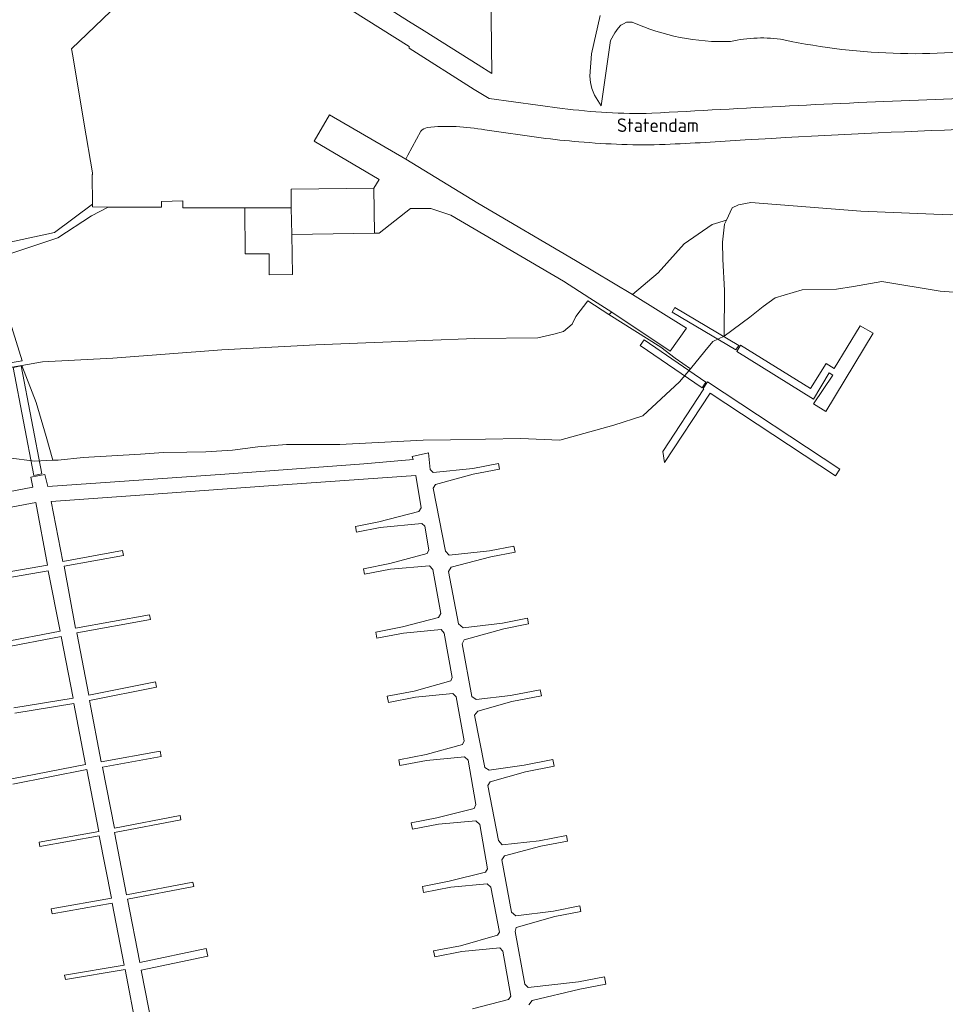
# Model space of a CAD drawing. Extents: x 184422 to 188298, y 343471 to 350189.
# Tile 32 of 256: x 185232 to 185355, y 346709 to 346840. Entities that reach past the tile are written whole.
import ezdxf
from ezdxf.enums import TextEntityAlignment as Align

# ---------------------------------------------------------------- set-up
doc = ezdxf.new("R2010")
doc.units = 0
for name, color, linetype, lineweight in [('B-WA-GR-GRAS-GV', 252, 'Continuous', 13), ('B-WA-GR-GROENVOORZIENING-GV', 252, 'Continuous', 18), ('B-WA-GR-STRUIK-GV', 252, 'Continuous', 13), ('B-WA-GW-TALUD_KRUIN-G', 252, 'Continuous', 18), ('B-WA-KW-KUNSTWERK-GV', 252, 'Continuous', 18), ('B-WA-KW-KUNSTWERK_STEIGER-GV', 252, 'Continuous', 18), ('B-WA-OG-TERREIN_CULTUURSCHEIDING-GV', 252, 'Continuous', 18), ('B-WA-OG-TOPOGRAFIE-T18', 252, 'Continuous', 18), ('B-WA-OG-WATER-GV', 252, 'Continuous', 18), ('B-WA-OG-WATER_SLOOT-GV', 252, 'Continuous', 18), ('B-WA-VH-VERHARDING_BETON-GV', 252, 'Continuous', 18), ('B-WA-VH-VERHARDING_GESLOTEN-GV', 252, 'Continuous', 18), ('B-WA-VH-VERHARDING_OPEN-GV', 252, 'Continuous', 18)]:
    doc.layers.add(name, color=color, linetype=linetype, lineweight=lineweight)
doc.styles.add('NLCS-ISO-M1000-T18', font='NLCS-ISO.ttf', dxfattribs={"height": 1.8})

msp = doc.modelspace()

# ---------------------------------------------------------------- linework, layer by layer
at = {"layer": 'B-WA-GR-GRAS-GV', "flags": 128}
for points in [[(185294.895, 346851.323), (185295.111, 346832.759), (185293.292, 346833.907), (185286.124, 346838.431), (185284.029, 346839.717), (185281.398, 346841.407)], [(185294.895, 346851.323), (185295.111, 346832.759), (185293.292, 346833.907), (185286.124, 346838.431), (185284.029, 346839.717), (185281.398, 346841.407)], [(185294.895, 346851.323), (185295.111, 346832.759), (185293.292, 346833.907), (185286.124, 346838.431), (185284.029, 346839.717), (185281.398, 346841.407)], [(185268.559, 346846.161), (185284.105, 346836.328), (185284.108, 346836.141), (185292.735, 346830.629), (185294.734, 346829.422), (185304.438, 346828.126)], [(185268.559, 346846.161), (185284.105, 346836.328), (185284.108, 346836.141), (185292.735, 346830.629), (185294.734, 346829.422), (185304.438, 346828.126)], [(185268.559, 346846.161), (185284.105, 346836.328), (185284.108, 346836.141), (185292.735, 346830.629), (185294.734, 346829.422), (185304.438, 346828.126)], [(185313.727, 346839.585), (185313.556, 346839.593), (185312.984, 346839.562), (185312.565, 346839.369), (185312.224, 346839.174), (185311.858, 346838.763), (185311.439, 346838.164), (185310.875, 346837.14), (185309.617, 346828.476), (185308.746, 346829.874), (185308.398, 346830.778), (185308.198, 346831.574), (185308.104, 346832.391), (185308.351, 346835.383), (185309.492, 346840.446)], [(185313.727, 346839.585), (185313.556, 346839.593), (185312.984, 346839.562), (185312.565, 346839.369), (185312.224, 346839.174), (185311.858, 346838.763), (185311.439, 346838.164), (185310.875, 346837.14), (185309.617, 346828.476), (185308.746, 346829.874), (185308.398, 346830.778), (185308.198, 346831.574), (185308.104, 346832.391), (185308.351, 346835.383), (185309.492, 346840.446)], [(185313.727, 346839.585), (185313.556, 346839.593), (185312.984, 346839.562), (185312.565, 346839.369), (185312.224, 346839.174), (185311.858, 346838.763), (185311.439, 346838.164), (185310.875, 346837.14), (185309.617, 346828.476), (185308.746, 346829.874), (185308.398, 346830.778), (185308.198, 346831.574), (185308.104, 346832.391), (185308.351, 346835.383), (185309.492, 346840.446)], [(185285.676, 346825.098), (185283.927, 346821.904), (185283.679, 346821.394), (185293.235, 346815.534), (185306.195, 346807.916), (185313.792, 346803.42), (185317.17, 346806.289), (185320.655, 346810.139), (185324.371, 346812.69), (185326.248, 346813.273), (185327.012, 346814.904), (185327.859, 346815.309), (185329.501, 346815.616), (185344.097, 346814.464), (185355.948, 346813.996)], [(185285.676, 346825.098), (185283.927, 346821.904), (185283.679, 346821.394), (185293.235, 346815.534), (185306.195, 346807.916), (185313.792, 346803.42), (185317.17, 346806.289), (185320.655, 346810.139), (185324.371, 346812.69), (185326.248, 346813.273), (185327.012, 346814.904), (185327.859, 346815.309), (185329.501, 346815.616), (185344.097, 346814.464), (185355.948, 346813.996)], [(185285.676, 346825.098), (185283.927, 346821.904), (185283.679, 346821.394), (185293.235, 346815.534), (185306.195, 346807.916), (185313.792, 346803.42), (185317.17, 346806.289), (185320.655, 346810.139), (185324.371, 346812.69), (185326.248, 346813.273), (185327.012, 346814.904), (185327.859, 346815.309), (185329.501, 346815.616), (185344.097, 346814.464), (185355.948, 346813.996)], [(185301.632, 346824.224), (185294.184, 346825.269)], [(185301.632, 346824.224), (185294.184, 346825.269)], [(185301.632, 346824.224), (185294.184, 346825.269)]]:
    msp.add_lwpolyline(points, dxfattribs=at)
at = {"layer": 'B-WA-GR-GRAS-GV'}
for points in [[(185326.78, 346837.005, -0.114128), (185313.727, 346839.585)], [(185326.78, 346837.005, -0.114128), (185313.727, 346839.585)], [(185326.78, 346837.005, -0.114128), (185313.727, 346839.585)], [(185333.875, 346837.232, 0.0996403), (185326.78, 346837.005)], [(185333.875, 346837.232, 0.0996403), (185326.78, 346837.005)], [(185333.875, 346837.232, 0.0996403), (185326.78, 346837.005)], [(185364.945, 346836.511, -0.0936262), (185333.875, 346837.232)], [(185364.945, 346836.511, -0.0936262), (185333.875, 346837.232)], [(185364.945, 346836.511, -0.0936262), (185333.875, 346837.232)], [(185352.876, 346829.284, -0.0065585), (185388.241, 346830.112)], [(185352.876, 346829.284, -0.0065585), (185388.241, 346830.112)], [(185352.876, 346829.284, -0.0065585), (185388.241, 346830.112)], [(185316.359, 346827.47, -0.0042245), (185352.876, 346829.284)], [(185316.359, 346827.47, -0.0042245), (185352.876, 346829.284)], [(185316.359, 346827.47, -0.0042245), (185352.876, 346829.284)], [(185304.438, 346828.126, 0.0373967), (185316.359, 346827.47)], [(185304.438, 346828.126, 0.0373967), (185316.359, 346827.47)], [(185304.438, 346828.126, 0.0373967), (185316.359, 346827.47)], [(185294.184, 346825.269, 0.0706375), (185286.509, 346825.605)], [(185294.184, 346825.269, 0.0706375), (185286.509, 346825.605)], [(185294.184, 346825.269, 0.0706375), (185286.509, 346825.605)], [(185385.179, 346826.021, 0.011684), (185328.759, 346823.938)], [(185385.179, 346826.021, 0.011684), (185328.759, 346823.938)], [(185385.179, 346826.021, 0.011684), (185328.759, 346823.938)], [(185286.509, 346825.605, 0.1206971), (185285.676, 346825.098)], [(185286.509, 346825.605, 0.1206971), (185285.676, 346825.098)], [(185286.509, 346825.605, 0.1206971), (185285.676, 346825.098)], [(185306.662, 346823.694, -0.0171997), (185301.632, 346824.224)], [(185306.662, 346823.694, -0.0171997), (185301.632, 346824.224)], [(185306.662, 346823.694, -0.0171997), (185301.632, 346824.224)], [(185318.098, 346823.336, -0.0307936), (185306.662, 346823.694)], [(185318.098, 346823.336, -0.0307936), (185306.662, 346823.694)], [(185318.098, 346823.336, -0.0307936), (185306.662, 346823.694)], [(185328.759, 346823.938, -0.0063951), (185318.098, 346823.336)], [(185328.759, 346823.938, -0.0063951), (185318.098, 346823.336)], [(185328.759, 346823.938, -0.0063951), (185318.098, 346823.336)]]:
    msp.add_lwpolyline(points, format="xyb", dxfattribs=at)
at = {"layer": 'B-WA-GR-GRAS-GV', "flags": 128}
msp.add_lwpolyline([(185321.464, 346793.533), (185319.435, 346794.945), (185317.544, 346796.399), (185310.658, 346800.759), (185307.833, 346802.547), (185306.265, 346800.476), (185305.771, 346799.441), (185304.6, 346798.476), (185303.354, 346798.121), (185301.199, 346797.661), (185292.847, 346797.548), (185286.175, 346797.268), (185271.743, 346796.717), (185259.26, 346796.069), (185244.786, 346794.927), (185235.423, 346794.443), (185232.688, 346793.976), (185234.574, 346789.047), (185235.92, 346784.525), (185236.825, 346781.376), (185237.537, 346781.412), (185240.858, 346781.741), (185248.44, 346782.185), (185251.507, 346782.39), (185254.587, 346782.451), (185257.138, 346782.496), (185260.658, 346782.726), (185264.033, 346783.166), (185267.829, 346783.454), (185274.906, 346783.485), (185285.998, 346784.028), (185289.631, 346784.094), (185298.926, 346784.277), (185304.118, 346784.048), (185311.321, 346786.024), (185315.153, 346787.284), (185320.014, 346791.778)], close=True, dxfattribs=at)
msp.add_lwpolyline([(185321.464, 346793.533), (185319.435, 346794.945), (185317.544, 346796.399), (185310.658, 346800.759), (185307.833, 346802.547), (185306.265, 346800.476), (185305.771, 346799.441), (185304.6, 346798.476), (185303.354, 346798.121), (185301.199, 346797.661), (185292.847, 346797.548), (185286.175, 346797.268), (185271.743, 346796.717), (185259.26, 346796.069), (185244.786, 346794.927), (185235.423, 346794.443), (185232.688, 346793.976), (185234.574, 346789.047), (185235.92, 346784.525), (185236.825, 346781.376), (185237.537, 346781.412), (185240.858, 346781.741), (185248.44, 346782.185), (185251.507, 346782.39), (185254.587, 346782.451), (185257.138, 346782.496), (185260.658, 346782.726), (185264.033, 346783.166), (185267.829, 346783.454), (185274.906, 346783.485), (185285.998, 346784.028), (185289.631, 346784.094), (185298.926, 346784.277), (185304.118, 346784.048), (185311.321, 346786.024), (185315.153, 346787.284), (185320.014, 346791.778)], close=True, dxfattribs=at)
msp.add_lwpolyline([(185321.464, 346793.533), (185319.435, 346794.945), (185317.544, 346796.399), (185310.658, 346800.759), (185307.833, 346802.547), (185306.265, 346800.476), (185305.771, 346799.441), (185304.6, 346798.476), (185303.354, 346798.121), (185301.199, 346797.661), (185292.847, 346797.548), (185286.175, 346797.268), (185271.743, 346796.717), (185259.26, 346796.069), (185244.786, 346794.927), (185235.423, 346794.443), (185232.688, 346793.976), (185234.574, 346789.047), (185235.92, 346784.525), (185236.825, 346781.376), (185237.537, 346781.412), (185240.858, 346781.741), (185248.44, 346782.185), (185251.507, 346782.39), (185254.587, 346782.451), (185257.138, 346782.496), (185260.658, 346782.726), (185264.033, 346783.166), (185267.829, 346783.454), (185274.906, 346783.485), (185285.998, 346784.028), (185289.631, 346784.094), (185298.926, 346784.277), (185304.118, 346784.048), (185311.321, 346786.024), (185315.153, 346787.284), (185320.014, 346791.778)], close=True, dxfattribs=at)
at = {"layer": 'B-WA-GR-GROENVOORZIENING-GV', "flags": 128}
msp.add_lwpolyline([(185242.071, 346819.568), (185240.985, 346826.027), (185239.46, 346835.095), (185239.305, 346836.017), (185243.44, 346840.037), (185251.649, 346847.892), (185255.015, 346851.112), (185256.723, 346850.384), (185258.995, 346854.028), (185257.59, 346854.599), (185257.035, 346854.688), (185250.738, 346853.19), (185228.248, 346848.216), (185218.184, 346846.436), (185221.325, 346834.896), (185228.384, 346809.775), (185237.048, 346811.646), (185242.054, 346815.396), (185242.025, 346819.305), (185242.07, 346819.321)], close=True, dxfattribs=at)
msp.add_lwpolyline([(185242.071, 346819.568), (185240.985, 346826.027), (185239.46, 346835.095), (185239.305, 346836.017), (185243.44, 346840.037), (185251.649, 346847.892), (185255.015, 346851.112), (185256.723, 346850.384), (185258.995, 346854.028), (185257.59, 346854.599), (185257.035, 346854.688), (185250.738, 346853.19), (185228.248, 346848.216), (185218.184, 346846.436), (185221.325, 346834.896), (185228.384, 346809.775), (185237.048, 346811.646), (185242.054, 346815.396), (185242.025, 346819.305), (185242.07, 346819.321)], close=True, dxfattribs=at)
msp.add_lwpolyline([(185242.071, 346819.568), (185240.985, 346826.027), (185239.46, 346835.095), (185239.305, 346836.017), (185243.44, 346840.037), (185251.649, 346847.892), (185255.015, 346851.112), (185256.723, 346850.384), (185258.995, 346854.028), (185257.59, 346854.599), (185257.035, 346854.688), (185250.738, 346853.19), (185228.248, 346848.216), (185218.184, 346846.436), (185221.325, 346834.896), (185228.384, 346809.775), (185237.048, 346811.646), (185242.054, 346815.396), (185242.025, 346819.305), (185242.07, 346819.321)], close=True, dxfattribs=at)
for points in [[(185230.616, 346793.603), (185232.688, 346793.976), (185235.423, 346794.443), (185244.786, 346794.927), (185259.26, 346796.069), (185271.743, 346796.717), (185286.175, 346797.268), (185292.847, 346797.548), (185301.199, 346797.661), (185303.354, 346798.121), (185304.6, 346798.476), (185305.771, 346799.441), (185306.265, 346800.476), (185307.833, 346802.547), (185310.658, 346800.759), (185311.015, 346801.062), (185308.113, 346802.935), (185304.615, 346805.192), (185289.675, 346813.957), (185287.009, 346814.847), (185284.314, 346814.82), (185280.129, 346811.552), (185279.534, 346811.544), (185268.563, 346811.387), (185268.64, 346806.037), (185265.541, 346806.034), (185265.538, 346808.794), (185262.332, 346808.791), (185262.325, 346814.901), (185254.082, 346814.892), (185254.082, 346815.825), (185251.242, 346815.775), (185251.238, 346814.986), (185244.154, 346815.021), (185241.926, 346813.872), (185237.475, 346810.929), (185229.081, 346808.122)], [(185230.616, 346793.603), (185232.688, 346793.976), (185235.423, 346794.443), (185244.786, 346794.927), (185259.26, 346796.069), (185271.743, 346796.717), (185286.175, 346797.268), (185292.847, 346797.548), (185301.199, 346797.661), (185303.354, 346798.121), (185304.6, 346798.476), (185305.771, 346799.441), (185306.265, 346800.476), (185307.833, 346802.547), (185310.658, 346800.759), (185311.015, 346801.062), (185308.113, 346802.935), (185304.615, 346805.192), (185289.675, 346813.957), (185287.009, 346814.847), (185284.314, 346814.82), (185280.129, 346811.552), (185279.534, 346811.544), (185268.563, 346811.387), (185268.64, 346806.037), (185265.541, 346806.034), (185265.538, 346808.794), (185262.332, 346808.791), (185262.325, 346814.901), (185254.082, 346814.892), (185254.082, 346815.825), (185251.242, 346815.775), (185251.238, 346814.986), (185244.154, 346815.021), (185241.926, 346813.872), (185237.475, 346810.929), (185229.081, 346808.122)], [(185230.616, 346793.603), (185232.688, 346793.976), (185235.423, 346794.443), (185244.786, 346794.927), (185259.26, 346796.069), (185271.743, 346796.717), (185286.175, 346797.268), (185292.847, 346797.548), (185301.199, 346797.661), (185303.354, 346798.121), (185304.6, 346798.476), (185305.771, 346799.441), (185306.265, 346800.476), (185307.833, 346802.547), (185310.658, 346800.759), (185311.015, 346801.062), (185308.113, 346802.935), (185304.615, 346805.192), (185289.675, 346813.957), (185287.009, 346814.847), (185284.314, 346814.82), (185280.129, 346811.552), (185279.534, 346811.544), (185268.563, 346811.387), (185268.64, 346806.037), (185265.541, 346806.034), (185265.538, 346808.794), (185262.332, 346808.791), (185262.325, 346814.901), (185254.082, 346814.892), (185254.082, 346815.825), (185251.242, 346815.775), (185251.238, 346814.986), (185244.154, 346815.021), (185241.926, 346813.872), (185237.475, 346810.929), (185229.081, 346808.122)], [(185231.132, 346799.713), (185232.752, 346794.602), (185231.393, 346794.384)], [(185231.132, 346799.713), (185232.752, 346794.602), (185231.393, 346794.384)], [(185231.132, 346799.713), (185232.752, 346794.602), (185231.393, 346794.384)]]:
    msp.add_lwpolyline(points, dxfattribs=at)
at = {"layer": 'B-WA-GR-STRUIK-GV', "flags": 128}
msp.add_lwpolyline([(185355.948, 346813.996), (185344.097, 346814.464), (185329.501, 346815.616), (185327.859, 346815.309), (185327.012, 346814.904), (185326.248, 346813.273), (185325.999, 346812.742), (185325.726, 346810.354), (185325.793, 346808.09), (185326.016, 346803.931), (185325.966, 346797.883), (185329.355, 346800.377), (185331.131, 346801.817), (185332.733, 346802.958), (185336.323, 346804.006), (185340.853, 346804.123), (185343.114, 346804.474), (185346.884, 346805.105), (185354.647, 346803.839), (185357.597, 346803.634)], dxfattribs=at)
msp.add_lwpolyline([(185355.948, 346813.996), (185344.097, 346814.464), (185329.501, 346815.616), (185327.859, 346815.309), (185327.012, 346814.904), (185326.248, 346813.273), (185325.999, 346812.742), (185325.726, 346810.354), (185325.793, 346808.09), (185326.016, 346803.931), (185325.966, 346797.883), (185329.355, 346800.377), (185331.131, 346801.817), (185332.733, 346802.958), (185336.323, 346804.006), (185340.853, 346804.123), (185343.114, 346804.474), (185346.884, 346805.105), (185354.647, 346803.839), (185357.597, 346803.634)], dxfattribs=at)
msp.add_lwpolyline([(185355.948, 346813.996), (185344.097, 346814.464), (185329.501, 346815.616), (185327.859, 346815.309), (185327.012, 346814.904), (185326.248, 346813.273), (185325.999, 346812.742), (185325.726, 346810.354), (185325.793, 346808.09), (185326.016, 346803.931), (185325.966, 346797.883), (185329.355, 346800.377), (185331.131, 346801.817), (185332.733, 346802.958), (185336.323, 346804.006), (185340.853, 346804.123), (185343.114, 346804.474), (185346.884, 346805.105), (185354.647, 346803.839), (185357.597, 346803.634)], dxfattribs=at)
at = {"layer": 'B-WA-GW-TALUD_KRUIN-G', "flags": 128}
for points in [[(185479.076, 346811.626), (185462.771, 346811.087), (185457.776, 346810.773), (185447.921, 346809.801), (185439.712, 346810.868), (185431.129, 346810.088), (185421.918, 346810.562), (185414.497, 346811.09), (185404.946, 346811.834), (185396.691, 346812.592), (185389.794, 346813.134), (185377.791, 346813.686), (185365.907, 346814.211), (185355.948, 346813.996), (185344.097, 346814.464), (185329.501, 346815.616), (185327.859, 346815.309), (185327.012, 346814.904), (185326.248, 346813.273)], [(185479.076, 346811.626), (185462.771, 346811.087), (185457.776, 346810.773), (185447.921, 346809.801), (185439.712, 346810.868), (185431.129, 346810.088), (185421.918, 346810.562), (185414.497, 346811.09), (185404.946, 346811.834), (185396.691, 346812.592), (185389.794, 346813.134), (185377.791, 346813.686), (185365.907, 346814.211), (185355.948, 346813.996), (185344.097, 346814.464), (185329.501, 346815.616), (185327.859, 346815.309), (185327.012, 346814.904), (185326.248, 346813.273)], [(185479.076, 346811.626), (185462.771, 346811.087), (185457.776, 346810.773), (185447.921, 346809.801), (185439.712, 346810.868), (185431.129, 346810.088), (185421.918, 346810.562), (185414.497, 346811.09), (185404.946, 346811.834), (185396.691, 346812.592), (185389.794, 346813.134), (185377.791, 346813.686), (185365.907, 346814.211), (185355.948, 346813.996), (185344.097, 346814.464), (185329.501, 346815.616), (185327.859, 346815.309), (185327.012, 346814.904), (185326.248, 346813.273)], [(185310.658, 346800.759), (185307.833, 346802.547), (185306.265, 346800.476), (185305.771, 346799.441), (185304.6, 346798.476), (185303.354, 346798.121), (185301.199, 346797.661), (185292.847, 346797.548), (185286.175, 346797.268), (185271.743, 346796.717), (185259.26, 346796.069), (185244.786, 346794.927), (185235.423, 346794.443), (185232.688, 346793.976)], [(185310.658, 346800.759), (185307.833, 346802.547), (185306.265, 346800.476), (185305.771, 346799.441), (185304.6, 346798.476), (185303.354, 346798.121), (185301.199, 346797.661), (185292.847, 346797.548), (185286.175, 346797.268), (185271.743, 346796.717), (185259.26, 346796.069), (185244.786, 346794.927), (185235.423, 346794.443), (185232.688, 346793.976)], [(185310.658, 346800.759), (185307.833, 346802.547), (185306.265, 346800.476), (185305.771, 346799.441), (185304.6, 346798.476), (185303.354, 346798.121), (185301.199, 346797.661), (185292.847, 346797.548), (185286.175, 346797.268), (185271.743, 346796.717), (185259.26, 346796.069), (185244.786, 346794.927), (185235.423, 346794.443), (185232.688, 346793.976)]]:
    msp.add_lwpolyline(points, dxfattribs=at)
at = {"layer": 'B-WA-KW-KUNSTWERK-GV', "flags": 128}
for points in [[(185327.514, 346796.029), (185327.9, 346796.645), (185319.42, 346801.685), (185319.048, 346801.06)], [(185327.514, 346796.029), (185327.9, 346796.645), (185319.42, 346801.685), (185319.048, 346801.06)], [(185327.514, 346796.029), (185327.9, 346796.645), (185319.42, 346801.685), (185319.048, 346801.06)], [(185323.017, 346790.991), (185323.533, 346791.739), (185315.316, 346797.356), (185314.803, 346796.606)], [(185323.017, 346790.991), (185323.533, 346791.739), (185315.316, 346797.356), (185314.803, 346796.606)], [(185323.017, 346790.991), (185323.533, 346791.739), (185315.316, 346797.356), (185314.803, 346796.606)], [(185234.279, 346779.338), (185235.364, 346779.565), (185232.612, 346793.906), (185231.523, 346793.697)], [(185234.279, 346779.338), (185235.364, 346779.565), (185232.612, 346793.906), (185231.523, 346793.697)], [(185234.279, 346779.338), (185235.364, 346779.565), (185232.612, 346793.906), (185231.523, 346793.697)]]:
    msp.add_lwpolyline(points, close=True, dxfattribs=at)
at = {"layer": 'B-WA-KW-KUNSTWERK_STEIGER-GV', "flags": 128}
for points in [[(185340.393, 346792.701), (185337.822, 346788.86), (185339.436, 346787.855), (185345.733, 346798.279), (185344.01, 346799.227), (185340.577, 346793.587), (185339.517, 346794.248), (185337.419, 346790.89), (185328.139, 346796.685), (185327.614, 346795.844), (185337.793, 346789.487), (185339.905, 346792.979)], [(185340.393, 346792.701), (185337.822, 346788.86), (185339.436, 346787.855), (185345.733, 346798.279), (185344.01, 346799.227), (185340.577, 346793.587), (185339.517, 346794.248), (185337.419, 346790.89), (185328.139, 346796.685), (185327.614, 346795.844), (185337.793, 346789.487), (185339.905, 346792.979)], [(185340.393, 346792.701), (185337.822, 346788.86), (185339.436, 346787.855), (185345.733, 346798.279), (185344.01, 346799.227), (185340.577, 346793.587), (185339.517, 346794.248), (185337.419, 346790.89), (185328.139, 346796.685), (185327.614, 346795.844), (185337.793, 346789.487), (185339.905, 346792.979)], [(185323.721, 346791.785), (185323.166, 346790.92), (185323.255, 346790.856), (185317.811, 346782.548), (185318.043, 346781.095), (185324.111, 346790.281), (185340.748, 346779.313), (185341.321, 346780.182)], [(185323.721, 346791.785), (185323.166, 346790.92), (185323.255, 346790.856), (185317.811, 346782.548), (185318.043, 346781.095), (185324.111, 346790.281), (185340.748, 346779.313), (185341.321, 346780.182)], [(185323.721, 346791.785), (185323.166, 346790.92), (185323.255, 346790.856), (185317.811, 346782.548), (185318.043, 346781.095), (185324.111, 346790.281), (185340.748, 346779.313), (185341.321, 346780.182)]]:
    msp.add_lwpolyline(points, close=True, dxfattribs=at)
for points in [[(185300.034, 346709.016), (185300.446, 346709.601), (185306.789, 346711.09), (185310.238, 346711.764), (185310.043, 346712.764), (185306.628, 346712.096), (185299.947, 346711.346), (185299.479, 346711.768), (185298.183, 346718.781), (185298.348, 346719.299), (185303.484, 346720.763), (185306.921, 346721.435), (185306.777, 346722.173), (185303.306, 346721.495), (185298.3, 346720.869), (185297.728, 346721.339), (185296.42, 346728.301), (185296.77, 346728.826), (185301.622, 346730.09), (185305.169, 346730.783), (185305.019, 346731.548), (185301.39, 346730.839), (185296.474, 346730.305), (185295.985, 346730.841), (185294.561, 346738.154), (185294.9, 346738.672), (185299.582, 346739.99), (185303.38, 346740.731), (185303.203, 346741.635), (185299.387, 346740.889), (185294.728, 346740.207), (185294.18, 346740.56), (185292.819, 346747.503), (185293.25, 346748.056), (185297.738, 346749.329), (185301.684, 346750.1), (185301.531, 346750.886), (185297.595, 346750.117), (185293.035, 346749.59), (185292.439, 346749.997), (185291.146, 346756.999), (185291.431, 346757.54), (185296.694, 346758.986), (185299.986, 346759.629), (185299.835, 346760.403), (185296.522, 346759.756), (185291.284, 346759.117), (185290.671, 346759.66), (185289.335, 346766.599), (185289.687, 346767.197), (185294.989, 346768.533), (185298.188, 346769.158), (185298.029, 346769.974), (185294.791, 346769.341), (185289.425, 346768.785), (185288.962, 346769.281), (185287.308, 346777.689), (185287.636, 346778.178), (185292.641, 346779.522), (185296.135, 346780.204), (185295.991, 346780.943), (185292.564, 346780.273), (185287.332, 346779.75), (185286.933, 346780.17), (185286.688, 346782.349), (185284.539, 346781.889), (185284.643, 346781.467), (185278.121, 346780.891), (185259.644, 346779.549), (185236.151, 346777.887), (185235.741, 346779.482), (185233.897, 346779.131), (185234.15, 346777.801), (185222.579, 346775.602)], [(185300.034, 346709.016), (185300.446, 346709.601), (185306.789, 346711.09), (185310.238, 346711.764), (185310.043, 346712.764), (185306.628, 346712.096), (185299.947, 346711.346), (185299.479, 346711.768), (185298.183, 346718.781), (185298.348, 346719.299), (185303.484, 346720.763), (185306.921, 346721.435), (185306.777, 346722.173), (185303.306, 346721.495), (185298.3, 346720.869), (185297.728, 346721.339), (185296.42, 346728.301), (185296.77, 346728.826), (185301.622, 346730.09), (185305.169, 346730.783), (185305.019, 346731.548), (185301.39, 346730.839), (185296.474, 346730.305), (185295.985, 346730.841), (185294.561, 346738.154), (185294.9, 346738.672), (185299.582, 346739.99), (185303.38, 346740.731), (185303.203, 346741.635), (185299.387, 346740.889), (185294.728, 346740.207), (185294.18, 346740.56), (185292.819, 346747.503), (185293.25, 346748.056), (185297.738, 346749.329), (185301.684, 346750.1), (185301.531, 346750.886), (185297.595, 346750.117), (185293.035, 346749.59), (185292.439, 346749.997), (185291.146, 346756.999), (185291.431, 346757.54), (185296.694, 346758.986), (185299.986, 346759.629), (185299.835, 346760.403), (185296.522, 346759.756), (185291.284, 346759.117), (185290.671, 346759.66), (185289.335, 346766.599), (185289.687, 346767.197), (185294.989, 346768.533), (185298.188, 346769.158), (185298.029, 346769.974), (185294.791, 346769.341), (185289.425, 346768.785), (185288.962, 346769.281), (185287.308, 346777.689), (185287.636, 346778.178), (185292.641, 346779.522), (185296.135, 346780.204), (185295.991, 346780.943), (185292.564, 346780.273), (185287.332, 346779.75), (185286.933, 346780.17), (185286.688, 346782.349), (185284.539, 346781.889), (185284.643, 346781.467), (185278.121, 346780.891), (185259.644, 346779.549), (185236.151, 346777.887), (185235.741, 346779.482), (185233.897, 346779.131), (185234.15, 346777.801), (185222.579, 346775.602)], [(185300.034, 346709.016), (185300.446, 346709.601), (185306.789, 346711.09), (185310.238, 346711.764), (185310.043, 346712.764), (185306.628, 346712.096), (185299.947, 346711.346), (185299.479, 346711.768), (185298.183, 346718.781), (185298.348, 346719.299), (185303.484, 346720.763), (185306.921, 346721.435), (185306.777, 346722.173), (185303.306, 346721.495), (185298.3, 346720.869), (185297.728, 346721.339), (185296.42, 346728.301), (185296.77, 346728.826), (185301.622, 346730.09), (185305.169, 346730.783), (185305.019, 346731.548), (185301.39, 346730.839), (185296.474, 346730.305), (185295.985, 346730.841), (185294.561, 346738.154), (185294.9, 346738.672), (185299.582, 346739.99), (185303.38, 346740.731), (185303.203, 346741.635), (185299.387, 346740.889), (185294.728, 346740.207), (185294.18, 346740.56), (185292.819, 346747.503), (185293.25, 346748.056), (185297.738, 346749.329), (185301.684, 346750.1), (185301.531, 346750.886), (185297.595, 346750.117), (185293.035, 346749.59), (185292.439, 346749.997), (185291.146, 346756.999), (185291.431, 346757.54), (185296.694, 346758.986), (185299.986, 346759.629), (185299.835, 346760.403), (185296.522, 346759.756), (185291.284, 346759.117), (185290.671, 346759.66), (185289.335, 346766.599), (185289.687, 346767.197), (185294.989, 346768.533), (185298.188, 346769.158), (185298.029, 346769.974), (185294.791, 346769.341), (185289.425, 346768.785), (185288.962, 346769.281), (185287.308, 346777.689), (185287.636, 346778.178), (185292.641, 346779.522), (185296.135, 346780.204), (185295.991, 346780.943), (185292.564, 346780.273), (185287.332, 346779.75), (185286.933, 346780.17), (185286.688, 346782.349), (185284.539, 346781.889), (185284.643, 346781.467), (185278.121, 346780.891), (185259.644, 346779.549), (185236.151, 346777.887), (185235.741, 346779.482), (185233.897, 346779.131), (185234.15, 346777.801), (185222.579, 346775.602)], [(185250.028, 346705.99), (185248.539, 346713.647), (185257.387, 346715.503), (185257.174, 346716.521), (185248.341, 346714.667), (185246.707, 346723.071), (185255.53, 346724.756), (185255.419, 346725.336), (185246.612, 346723.654), (185244.99, 346731.91), (185253.81, 346733.597), (185253.697, 346734.189), (185244.978, 346732.522), (185243.387, 346740.593), (185251.194, 346742.004), (185251.06, 346742.746), (185243.239, 346741.332), (185241.698, 346749.447), (185250.583, 346751.219), (185250.443, 346751.922), (185241.582, 346750.154), (185239.984, 346758.463), (185249.763, 346760.229), (185249.65, 346760.854), (185239.832, 346759.081), (185238.311, 346767.3), (185246.176, 346768.744), (185246.06, 346769.371), (185238.154, 346767.919), (185236.594, 346775.888), (185248.991, 346776.8), (185265.449, 346777.962), (185285.013, 346779.335), (185285.732, 346775.041), (185285.407, 346774.564), (185280.107, 346773.192), (185276.986, 346772.582), (185277.135, 346771.823), (185280.29, 346772.439), (185285.801, 346772.993), (185286.194, 346772.633), (185286.747, 346769.466), (185286.505, 346768.987), (185281.536, 346767.642), (185278.048, 346766.961), (185278.192, 346766.224), (185281.655, 346766.901), (185286.832, 346767.367), (185287.252, 346766.874), (185288.322, 346761.013), (185288.018, 346760.507), (185283.259, 346759.243), (185279.686, 346758.545), (185279.844, 346757.739), (185283.373, 346758.429), (185288.377, 346758.882), (185288.777, 346758.404), (185289.841, 346752.52), (185289.64, 346752.071), (185284.788, 346750.72), (185281.219, 346750.023), (185281.378, 346749.208), (185284.955, 346749.906), (185289.903, 346750.413), (185290.355, 346749.947), (185291.416, 346744.102), (185291.215, 346743.608), (185286.373, 346742.277), (185282.758, 346741.571), (185282.907, 346740.807), (185286.434, 346741.495), (185291.455, 346741.978), (185291.944, 346741.543), (185292.97, 346735.631), (185292.748, 346735.112), (185287.812, 346733.859), (185284.397, 346733.192), (185284.558, 346732.366), (185288.004, 346733.039), (185292.989, 346733.494), (185293.498, 346732.991), (185294.542, 346727.109), (185294.264, 346726.65), (185289.431, 346725.438), (185285.887, 346724.745), (185286.039, 346723.966), (185289.645, 346724.671), (185294.49, 346725.084), (185294.987, 346724.676), (185296.136, 346718.67), (185295.845, 346718.284), (185290.955, 346716.889), (185287.375, 346716.19), (185287.525, 346715.42), (185291.132, 346716.125), (185296.162, 346716.599), (185296.555, 346716.153), (185297.634, 346710.2), (185297.334, 346709.741), (185292.55, 346708.51)], [(185250.028, 346705.99), (185248.539, 346713.647), (185257.387, 346715.503), (185257.174, 346716.521), (185248.341, 346714.667), (185246.707, 346723.071), (185255.53, 346724.756), (185255.419, 346725.336), (185246.612, 346723.654), (185244.99, 346731.91), (185253.81, 346733.597), (185253.697, 346734.189), (185244.978, 346732.522), (185243.387, 346740.593), (185251.194, 346742.004), (185251.06, 346742.746), (185243.239, 346741.332), (185241.698, 346749.447), (185250.583, 346751.219), (185250.443, 346751.922), (185241.582, 346750.154), (185239.984, 346758.463), (185249.763, 346760.229), (185249.65, 346760.854), (185239.832, 346759.081), (185238.311, 346767.3), (185246.176, 346768.744), (185246.06, 346769.371), (185238.154, 346767.919), (185236.594, 346775.888), (185248.991, 346776.8), (185265.449, 346777.962), (185285.013, 346779.335), (185285.732, 346775.041), (185285.407, 346774.564), (185280.107, 346773.192), (185276.986, 346772.582), (185277.135, 346771.823), (185280.29, 346772.439), (185285.801, 346772.993), (185286.194, 346772.633), (185286.747, 346769.466), (185286.505, 346768.987), (185281.536, 346767.642), (185278.048, 346766.961), (185278.192, 346766.224), (185281.655, 346766.901), (185286.832, 346767.367), (185287.252, 346766.874), (185288.322, 346761.013), (185288.018, 346760.507), (185283.259, 346759.243), (185279.686, 346758.545), (185279.844, 346757.739), (185283.373, 346758.429), (185288.377, 346758.882), (185288.777, 346758.404), (185289.841, 346752.52), (185289.64, 346752.071), (185284.788, 346750.72), (185281.219, 346750.023), (185281.378, 346749.208), (185284.955, 346749.906), (185289.903, 346750.413), (185290.355, 346749.947), (185291.416, 346744.102), (185291.215, 346743.608), (185286.373, 346742.277), (185282.758, 346741.571), (185282.907, 346740.807), (185286.434, 346741.495), (185291.455, 346741.978), (185291.944, 346741.543), (185292.97, 346735.631), (185292.748, 346735.112), (185287.812, 346733.859), (185284.397, 346733.192), (185284.558, 346732.366), (185288.004, 346733.039), (185292.989, 346733.494), (185293.498, 346732.991), (185294.542, 346727.109), (185294.264, 346726.65), (185289.431, 346725.438), (185285.887, 346724.745), (185286.039, 346723.966), (185289.645, 346724.671), (185294.49, 346725.084), (185294.987, 346724.676), (185296.136, 346718.67), (185295.845, 346718.284), (185290.955, 346716.889), (185287.375, 346716.19), (185287.525, 346715.42), (185291.132, 346716.125), (185296.162, 346716.599), (185296.555, 346716.153), (185297.634, 346710.2), (185297.334, 346709.741), (185292.55, 346708.51)], [(185250.028, 346705.99), (185248.539, 346713.647), (185257.387, 346715.503), (185257.174, 346716.521), (185248.341, 346714.667), (185246.707, 346723.071), (185255.53, 346724.756), (185255.419, 346725.336), (185246.612, 346723.654), (185244.99, 346731.91), (185253.81, 346733.597), (185253.697, 346734.189), (185244.978, 346732.522), (185243.387, 346740.593), (185251.194, 346742.004), (185251.06, 346742.746), (185243.239, 346741.332), (185241.698, 346749.447), (185250.583, 346751.219), (185250.443, 346751.922), (185241.582, 346750.154), (185239.984, 346758.463), (185249.763, 346760.229), (185249.65, 346760.854), (185239.832, 346759.081), (185238.311, 346767.3), (185246.176, 346768.744), (185246.06, 346769.371), (185238.154, 346767.919), (185236.594, 346775.888), (185248.991, 346776.8), (185265.449, 346777.962), (185285.013, 346779.335), (185285.732, 346775.041), (185285.407, 346774.564), (185280.107, 346773.192), (185276.986, 346772.582), (185277.135, 346771.823), (185280.29, 346772.439), (185285.801, 346772.993), (185286.194, 346772.633), (185286.747, 346769.466), (185286.505, 346768.987), (185281.536, 346767.642), (185278.048, 346766.961), (185278.192, 346766.224), (185281.655, 346766.901), (185286.832, 346767.367), (185287.252, 346766.874), (185288.322, 346761.013), (185288.018, 346760.507), (185283.259, 346759.243), (185279.686, 346758.545), (185279.844, 346757.739), (185283.373, 346758.429), (185288.377, 346758.882), (185288.777, 346758.404), (185289.841, 346752.52), (185289.64, 346752.071), (185284.788, 346750.72), (185281.219, 346750.023), (185281.378, 346749.208), (185284.955, 346749.906), (185289.903, 346750.413), (185290.355, 346749.947), (185291.416, 346744.102), (185291.215, 346743.608), (185286.373, 346742.277), (185282.758, 346741.571), (185282.907, 346740.807), (185286.434, 346741.495), (185291.455, 346741.978), (185291.944, 346741.543), (185292.97, 346735.631), (185292.748, 346735.112), (185287.812, 346733.859), (185284.397, 346733.192), (185284.558, 346732.366), (185288.004, 346733.039), (185292.989, 346733.494), (185293.498, 346732.991), (185294.542, 346727.109), (185294.264, 346726.65), (185289.431, 346725.438), (185285.887, 346724.745), (185286.039, 346723.966), (185289.645, 346724.671), (185294.49, 346725.084), (185294.987, 346724.676), (185296.136, 346718.67), (185295.845, 346718.284), (185290.955, 346716.889), (185287.375, 346716.19), (185287.525, 346715.42), (185291.132, 346716.125), (185296.162, 346716.599), (185296.555, 346716.153), (185297.634, 346710.2), (185297.334, 346709.741), (185292.55, 346708.51)], [(185222.989, 346773.596), (185234.532, 346775.759), (185236.111, 346767.443), (185228.112, 346766.075)], [(185222.989, 346773.596), (185234.532, 346775.759), (185236.111, 346767.443), (185228.112, 346766.075)], [(185222.989, 346773.596), (185234.532, 346775.759), (185236.111, 346767.443), (185228.112, 346766.075)], [(185228.242, 346765.317), (185236.21, 346766.679), (185237.77, 346758.673), (185229.962, 346757.171)], [(185228.242, 346765.317), (185236.21, 346766.679), (185237.77, 346758.673), (185229.962, 346757.171)], [(185228.242, 346765.317), (185236.21, 346766.679), (185237.77, 346758.673), (185229.962, 346757.171)], [(185230.1, 346756.458), (185237.907, 346757.96), (185239.514, 346749.785), (185231.646, 346748.496)], [(185230.1, 346756.458), (185237.907, 346757.96), (185239.514, 346749.785), (185231.646, 346748.496)], [(185230.1, 346756.458), (185237.907, 346757.96), (185239.514, 346749.785), (185231.646, 346748.496)], [(185231.76, 346747.8), (185239.582, 346749.081), (185241.165, 346740.966), (185231.377, 346739.059)], [(185231.76, 346747.8), (185239.582, 346749.081), (185241.165, 346740.966), (185231.377, 346739.059)], [(185231.76, 346747.8), (185239.582, 346749.081), (185241.165, 346740.966), (185231.377, 346739.059)], [(185231.512, 346738.365), (185241.308, 346740.273), (185242.898, 346732.055), (185234.988, 346730.631), (185235.087, 346730.079), (185242.977, 346731.5), (185244.58, 346723.216), (185236.597, 346721.791), (185236.715, 346721.129), (185244.685, 346722.552), (185246.276, 346714.29), (185238.375, 346712.981), (185238.473, 346712.391), (185246.401, 346713.704), (185247.963, 346705.578)], [(185231.512, 346738.365), (185241.308, 346740.273), (185242.898, 346732.055), (185234.988, 346730.631), (185235.087, 346730.079), (185242.977, 346731.5), (185244.58, 346723.216), (185236.597, 346721.791), (185236.715, 346721.129), (185244.685, 346722.552), (185246.276, 346714.29), (185238.375, 346712.981), (185238.473, 346712.391), (185246.401, 346713.704), (185247.963, 346705.578)], [(185231.512, 346738.365), (185241.308, 346740.273), (185242.898, 346732.055), (185234.988, 346730.631), (185235.087, 346730.079), (185242.977, 346731.5), (185244.58, 346723.216), (185236.597, 346721.791), (185236.715, 346721.129), (185244.685, 346722.552), (185246.276, 346714.29), (185238.375, 346712.981), (185238.473, 346712.391), (185246.401, 346713.704), (185247.963, 346705.578)]]:
    msp.add_lwpolyline(points, dxfattribs=at)
at = {"layer": 'B-WA-OG-TERREIN_CULTUURSCHEIDING-GV', "flags": 128}
msp.add_lwpolyline([(185309.492, 346840.446), (185308.351, 346835.383), (185308.104, 346832.391), (185308.198, 346831.574), (185308.398, 346830.778), (185308.746, 346829.874), (185309.617, 346828.476), (185310.875, 346837.14), (185311.439, 346838.164), (185311.858, 346838.763), (185312.224, 346839.174), (185312.565, 346839.369), (185312.984, 346839.562), (185313.556, 346839.593), (185313.727, 346839.585)], dxfattribs=at)
msp.add_lwpolyline([(185309.492, 346840.446), (185308.351, 346835.383), (185308.104, 346832.391), (185308.198, 346831.574), (185308.398, 346830.778), (185308.746, 346829.874), (185309.617, 346828.476), (185310.875, 346837.14), (185311.439, 346838.164), (185311.858, 346838.763), (185312.224, 346839.174), (185312.565, 346839.369), (185312.984, 346839.562), (185313.556, 346839.593), (185313.727, 346839.585)], dxfattribs=at)
msp.add_lwpolyline([(185309.492, 346840.446), (185308.351, 346835.383), (185308.104, 346832.391), (185308.198, 346831.574), (185308.398, 346830.778), (185308.746, 346829.874), (185309.617, 346828.476), (185310.875, 346837.14), (185311.439, 346838.164), (185311.858, 346838.763), (185312.224, 346839.174), (185312.565, 346839.369), (185312.984, 346839.562), (185313.556, 346839.593), (185313.727, 346839.585)], dxfattribs=at)
at = {"layer": 'B-WA-OG-TERREIN_CULTUURSCHEIDING-GV'}
for points in [[(185313.727, 346839.585, 0.114128), (185326.78, 346837.005)], [(185313.727, 346839.585, 0.114128), (185326.78, 346837.005)], [(185313.727, 346839.585, 0.114128), (185326.78, 346837.005)], [(185326.78, 346837.005, -0.0996403), (185333.875, 346837.232)], [(185326.78, 346837.005, -0.0996403), (185333.875, 346837.232)], [(185326.78, 346837.005, -0.0996403), (185333.875, 346837.232)], [(185333.875, 346837.232, 0.0936262), (185364.945, 346836.511)], [(185333.875, 346837.232, 0.0936262), (185364.945, 346836.511)], [(185333.875, 346837.232, 0.0936262), (185364.945, 346836.511)]]:
    msp.add_lwpolyline(points, format="xyb", dxfattribs=at)
at = {"layer": 'B-WA-OG-WATER-GV', "flags": 128}
msp.add_lwpolyline([(185357.597, 346803.634), (185354.647, 346803.839), (185346.884, 346805.105), (185343.114, 346804.474), (185340.853, 346804.123), (185336.323, 346804.006), (185332.733, 346802.958), (185331.131, 346801.817), (185329.355, 346800.377), (185325.966, 346797.883), (185324.46, 346797.163), (185323.378, 346795.85), (185321.464, 346793.533), (185320.014, 346791.778), (185315.153, 346787.284), (185311.321, 346786.024), (185304.118, 346784.048), (185298.926, 346784.277), (185289.631, 346784.094), (185285.998, 346784.028), (185274.906, 346783.485), (185267.829, 346783.454), (185264.033, 346783.166), (185260.658, 346782.726), (185257.138, 346782.496), (185254.587, 346782.451), (185251.507, 346782.39), (185248.44, 346782.185), (185240.858, 346781.741), (185237.537, 346781.412), (185236.825, 346781.376), (185234.436, 346781.252), (185230.91, 346781.684)], dxfattribs=at)
msp.add_lwpolyline([(185357.597, 346803.634), (185354.647, 346803.839), (185346.884, 346805.105), (185343.114, 346804.474), (185340.853, 346804.123), (185336.323, 346804.006), (185332.733, 346802.958), (185331.131, 346801.817), (185329.355, 346800.377), (185325.966, 346797.883), (185324.46, 346797.163), (185323.378, 346795.85), (185321.464, 346793.533), (185320.014, 346791.778), (185315.153, 346787.284), (185311.321, 346786.024), (185304.118, 346784.048), (185298.926, 346784.277), (185289.631, 346784.094), (185285.998, 346784.028), (185274.906, 346783.485), (185267.829, 346783.454), (185264.033, 346783.166), (185260.658, 346782.726), (185257.138, 346782.496), (185254.587, 346782.451), (185251.507, 346782.39), (185248.44, 346782.185), (185240.858, 346781.741), (185237.537, 346781.412), (185236.825, 346781.376), (185234.436, 346781.252), (185230.91, 346781.684)], dxfattribs=at)
msp.add_lwpolyline([(185357.597, 346803.634), (185354.647, 346803.839), (185346.884, 346805.105), (185343.114, 346804.474), (185340.853, 346804.123), (185336.323, 346804.006), (185332.733, 346802.958), (185331.131, 346801.817), (185329.355, 346800.377), (185325.966, 346797.883), (185324.46, 346797.163), (185323.378, 346795.85), (185321.464, 346793.533), (185320.014, 346791.778), (185315.153, 346787.284), (185311.321, 346786.024), (185304.118, 346784.048), (185298.926, 346784.277), (185289.631, 346784.094), (185285.998, 346784.028), (185274.906, 346783.485), (185267.829, 346783.454), (185264.033, 346783.166), (185260.658, 346782.726), (185257.138, 346782.496), (185254.587, 346782.451), (185251.507, 346782.39), (185248.44, 346782.185), (185240.858, 346781.741), (185237.537, 346781.412), (185236.825, 346781.376), (185234.436, 346781.252), (185230.91, 346781.684)], dxfattribs=at)
at = {"layer": 'B-WA-OG-WATER_SLOOT-GV', "flags": 128}
msp.add_lwpolyline([(185313.792, 346803.42), (185320.969, 346798.92), (185318.765, 346795.851), (185311.015, 346801.062), (185310.658, 346800.759), (185317.544, 346796.399), (185319.435, 346794.945), (185321.464, 346793.533), (185323.378, 346795.85), (185324.46, 346797.163), (185325.966, 346797.883), (185326.016, 346803.931), (185325.793, 346808.09), (185325.726, 346810.354), (185325.999, 346812.742), (185326.248, 346813.273), (185324.371, 346812.69), (185320.655, 346810.139), (185317.17, 346806.289)], close=True, dxfattribs=at)
msp.add_lwpolyline([(185313.792, 346803.42), (185320.969, 346798.92), (185318.765, 346795.851), (185311.015, 346801.062), (185310.658, 346800.759), (185317.544, 346796.399), (185319.435, 346794.945), (185321.464, 346793.533), (185323.378, 346795.85), (185324.46, 346797.163), (185325.966, 346797.883), (185326.016, 346803.931), (185325.793, 346808.09), (185325.726, 346810.354), (185325.999, 346812.742), (185326.248, 346813.273), (185324.371, 346812.69), (185320.655, 346810.139), (185317.17, 346806.289)], close=True, dxfattribs=at)
msp.add_lwpolyline([(185313.792, 346803.42), (185320.969, 346798.92), (185318.765, 346795.851), (185311.015, 346801.062), (185310.658, 346800.759), (185317.544, 346796.399), (185319.435, 346794.945), (185321.464, 346793.533), (185323.378, 346795.85), (185324.46, 346797.163), (185325.966, 346797.883), (185326.016, 346803.931), (185325.793, 346808.09), (185325.726, 346810.354), (185325.999, 346812.742), (185326.248, 346813.273), (185324.371, 346812.69), (185320.655, 346810.139), (185317.17, 346806.289)], close=True, dxfattribs=at)
msp.add_lwpolyline([(185230.91, 346781.684), (185234.436, 346781.252), (185236.825, 346781.376), (185235.92, 346784.525), (185234.574, 346789.047), (185232.688, 346793.976), (185230.616, 346793.603)], dxfattribs=at)
msp.add_lwpolyline([(185230.91, 346781.684), (185234.436, 346781.252), (185236.825, 346781.376), (185235.92, 346784.525), (185234.574, 346789.047), (185232.688, 346793.976), (185230.616, 346793.603)], dxfattribs=at)
msp.add_lwpolyline([(185230.91, 346781.684), (185234.436, 346781.252), (185236.825, 346781.376), (185235.92, 346784.525), (185234.574, 346789.047), (185232.688, 346793.976), (185230.616, 346793.603)], dxfattribs=at)
at = {"layer": 'B-WA-VH-VERHARDING_BETON-GV', "flags": 128}
msp.add_lwpolyline([(185279.534, 346811.544), (185279.448, 346817.53), (185268.468, 346817.373), (185268.471, 346814.908), (185268.563, 346811.387)], close=True, dxfattribs=at)
msp.add_lwpolyline([(185279.534, 346811.544), (185279.448, 346817.53), (185268.468, 346817.373), (185268.471, 346814.908), (185268.563, 346811.387)], close=True, dxfattribs=at)
msp.add_lwpolyline([(185279.534, 346811.544), (185279.448, 346817.53), (185268.468, 346817.373), (185268.471, 346814.908), (185268.563, 346811.387)], close=True, dxfattribs=at)
at = {"layer": 'B-WA-VH-VERHARDING_GESLOTEN-GV', "flags": 128}
for points in [[(185281.398, 346841.407), (185284.029, 346839.717), (185286.124, 346838.431), (185293.292, 346833.907), (185295.111, 346832.759), (185294.895, 346851.323)], [(185281.398, 346841.407), (185284.029, 346839.717), (185286.124, 346838.431), (185293.292, 346833.907), (185295.111, 346832.759), (185294.895, 346851.323)], [(185281.398, 346841.407), (185284.029, 346839.717), (185286.124, 346838.431), (185293.292, 346833.907), (185295.111, 346832.759), (185294.895, 346851.323)], [(185304.438, 346828.126), (185294.734, 346829.422), (185292.735, 346830.629), (185284.108, 346836.141), (185284.105, 346836.328), (185268.559, 346846.161), (185266.138, 346847.692), (185265.562, 346846.846), (185262.637, 346848.442)], [(185304.438, 346828.126), (185294.734, 346829.422), (185292.735, 346830.629), (185284.108, 346836.141), (185284.105, 346836.328), (185268.559, 346846.161), (185266.138, 346847.692), (185265.562, 346846.846), (185262.637, 346848.442)], [(185304.438, 346828.126), (185294.734, 346829.422), (185292.735, 346830.629), (185284.108, 346836.141), (185284.105, 346836.328), (185268.559, 346846.161), (185266.138, 346847.692), (185265.562, 346846.846), (185262.637, 346848.442)], [(185243.44, 346840.037), (185239.305, 346836.017), (185239.46, 346835.095), (185240.985, 346826.027), (185242.071, 346819.568), (185242.07, 346819.321), (185242.025, 346819.305), (185242.054, 346815.396), (185242.057, 346815.032), (185244.154, 346815.021), (185251.238, 346814.986), (185251.242, 346815.775), (185254.082, 346815.825), (185254.082, 346814.892), (185262.325, 346814.901), (185268.471, 346814.908), (185268.468, 346817.373), (185279.448, 346817.53), (185280.133, 346818.688), (185271.501, 346823.789), (185273.559, 346827.272), (185283.679, 346821.394), (185283.927, 346821.904), (185285.676, 346825.098)], [(185243.44, 346840.037), (185239.305, 346836.017), (185239.46, 346835.095), (185240.985, 346826.027), (185242.071, 346819.568), (185242.07, 346819.321), (185242.025, 346819.305), (185242.054, 346815.396), (185242.057, 346815.032), (185244.154, 346815.021), (185251.238, 346814.986), (185251.242, 346815.775), (185254.082, 346815.825), (185254.082, 346814.892), (185262.325, 346814.901), (185268.471, 346814.908), (185268.468, 346817.373), (185279.448, 346817.53), (185280.133, 346818.688), (185271.501, 346823.789), (185273.559, 346827.272), (185283.679, 346821.394), (185283.927, 346821.904), (185285.676, 346825.098)], [(185243.44, 346840.037), (185239.305, 346836.017), (185239.46, 346835.095), (185240.985, 346826.027), (185242.071, 346819.568), (185242.07, 346819.321), (185242.025, 346819.305), (185242.054, 346815.396), (185242.057, 346815.032), (185244.154, 346815.021), (185251.238, 346814.986), (185251.242, 346815.775), (185254.082, 346815.825), (185254.082, 346814.892), (185262.325, 346814.901), (185268.471, 346814.908), (185268.468, 346817.373), (185279.448, 346817.53), (185280.133, 346818.688), (185271.501, 346823.789), (185273.559, 346827.272), (185283.679, 346821.394), (185283.927, 346821.904), (185285.676, 346825.098)], [(185294.184, 346825.269), (185301.632, 346824.224)], [(185294.184, 346825.269), (185301.632, 346824.224)], [(185294.184, 346825.269), (185301.632, 346824.224)]]:
    msp.add_lwpolyline(points, dxfattribs=at)
at = {"layer": 'B-WA-VH-VERHARDING_GESLOTEN-GV'}
for points in [[(185388.241, 346830.112, 0.0065585), (185352.876, 346829.284)], [(185388.241, 346830.112, 0.0065585), (185352.876, 346829.284)], [(185388.241, 346830.112, 0.0065585), (185352.876, 346829.284)], [(185352.876, 346829.284, 0.0042245), (185316.359, 346827.47)], [(185352.876, 346829.284, 0.0042245), (185316.359, 346827.47)], [(185352.876, 346829.284, 0.0042245), (185316.359, 346827.47)], [(185316.359, 346827.47, -0.0373967), (185304.438, 346828.126)], [(185316.359, 346827.47, -0.0373967), (185304.438, 346828.126)], [(185316.359, 346827.47, -0.0373967), (185304.438, 346828.126)], [(185286.509, 346825.605, -0.0706375), (185294.184, 346825.269)], [(185286.509, 346825.605, -0.0706375), (185294.184, 346825.269)], [(185286.509, 346825.605, -0.0706375), (185294.184, 346825.269)], [(185328.759, 346823.938, -0.011684), (185385.179, 346826.021)], [(185328.759, 346823.938, -0.011684), (185385.179, 346826.021)], [(185328.759, 346823.938, -0.011684), (185385.179, 346826.021)], [(185285.676, 346825.098, -0.1206971), (185286.509, 346825.605)], [(185285.676, 346825.098, -0.1206971), (185286.509, 346825.605)], [(185285.676, 346825.098, -0.1206971), (185286.509, 346825.605)], [(185301.632, 346824.224, 0.0171997), (185306.662, 346823.694)], [(185301.632, 346824.224, 0.0171997), (185306.662, 346823.694)], [(185301.632, 346824.224, 0.0171997), (185306.662, 346823.694)], [(185306.662, 346823.694, 0.0307936), (185318.098, 346823.336)], [(185306.662, 346823.694, 0.0307936), (185318.098, 346823.336)], [(185306.662, 346823.694, 0.0307936), (185318.098, 346823.336)], [(185318.098, 346823.336, 0.0063951), (185328.759, 346823.938)], [(185318.098, 346823.336, 0.0063951), (185328.759, 346823.938)], [(185318.098, 346823.336, 0.0063951), (185328.759, 346823.938)]]:
    msp.add_lwpolyline(points, format="xyb", dxfattribs=at)
at = {"layer": 'B-WA-VH-VERHARDING_OPEN-GV', "flags": 128}
for points in [[(185311.015, 346801.062), (185318.765, 346795.851), (185320.969, 346798.92), (185313.792, 346803.42), (185306.195, 346807.916), (185293.235, 346815.534), (185283.679, 346821.394), (185273.559, 346827.272), (185271.501, 346823.789), (185280.133, 346818.688), (185279.448, 346817.53), (185279.534, 346811.544), (185280.129, 346811.552), (185284.314, 346814.82), (185287.009, 346814.847), (185289.675, 346813.957), (185304.615, 346805.192), (185308.113, 346802.935)], [(185311.015, 346801.062), (185318.765, 346795.851), (185320.969, 346798.92), (185313.792, 346803.42), (185306.195, 346807.916), (185293.235, 346815.534), (185283.679, 346821.394), (185273.559, 346827.272), (185271.501, 346823.789), (185280.133, 346818.688), (185279.448, 346817.53), (185279.534, 346811.544), (185280.129, 346811.552), (185284.314, 346814.82), (185287.009, 346814.847), (185289.675, 346813.957), (185304.615, 346805.192), (185308.113, 346802.935)], [(185311.015, 346801.062), (185318.765, 346795.851), (185320.969, 346798.92), (185313.792, 346803.42), (185306.195, 346807.916), (185293.235, 346815.534), (185283.679, 346821.394), (185273.559, 346827.272), (185271.501, 346823.789), (185280.133, 346818.688), (185279.448, 346817.53), (185279.534, 346811.544), (185280.129, 346811.552), (185284.314, 346814.82), (185287.009, 346814.847), (185289.675, 346813.957), (185304.615, 346805.192), (185308.113, 346802.935)], [(185262.325, 346814.901), (185262.332, 346808.791), (185265.538, 346808.794), (185265.541, 346806.034), (185268.64, 346806.037), (185268.563, 346811.387), (185268.471, 346814.908)], [(185262.325, 346814.901), (185262.332, 346808.791), (185265.538, 346808.794), (185265.541, 346806.034), (185268.64, 346806.037), (185268.563, 346811.387), (185268.471, 346814.908)], [(185262.325, 346814.901), (185262.332, 346808.791), (185265.538, 346808.794), (185265.541, 346806.034), (185268.64, 346806.037), (185268.563, 346811.387), (185268.471, 346814.908)]]:
    msp.add_lwpolyline(points, close=True, dxfattribs=at)
for points in [[(185229.081, 346808.122), (185237.475, 346810.929), (185241.926, 346813.872), (185244.154, 346815.021), (185242.057, 346815.032), (185242.054, 346815.396), (185237.048, 346811.646), (185228.384, 346809.775)], [(185229.081, 346808.122), (185237.475, 346810.929), (185241.926, 346813.872), (185244.154, 346815.021), (185242.057, 346815.032), (185242.054, 346815.396), (185237.048, 346811.646), (185228.384, 346809.775)], [(185229.081, 346808.122), (185237.475, 346810.929), (185241.926, 346813.872), (185244.154, 346815.021), (185242.057, 346815.032), (185242.054, 346815.396), (185237.048, 346811.646), (185228.384, 346809.775)], [(185231.393, 346794.384), (185232.752, 346794.602), (185231.132, 346799.713)], [(185231.393, 346794.384), (185232.752, 346794.602), (185231.132, 346799.713)], [(185231.393, 346794.384), (185232.752, 346794.602), (185231.132, 346799.713)]]:
    msp.add_lwpolyline(points, dxfattribs=at)

# ---------------------------------------------------------------- texts
at = {"layer": 'B-WA-OG-TOPOGRAFIE-T18', "style": 'NLCS-ISO-M1000-T18'}
msp.add_text('Statendam', height=1.8, dxfattribs=at).set_placement((185317.161, 346825.898), align=Align.MIDDLE)
msp.add_text('Statendam', height=1.8, dxfattribs=at).set_placement((185317.161, 346825.898), align=Align.MIDDLE)
msp.add_text('Statendam', height=1.8, dxfattribs=at).set_placement((185317.161, 346825.898), align=Align.MIDDLE)

doc.saveas('drawing.dxf')
